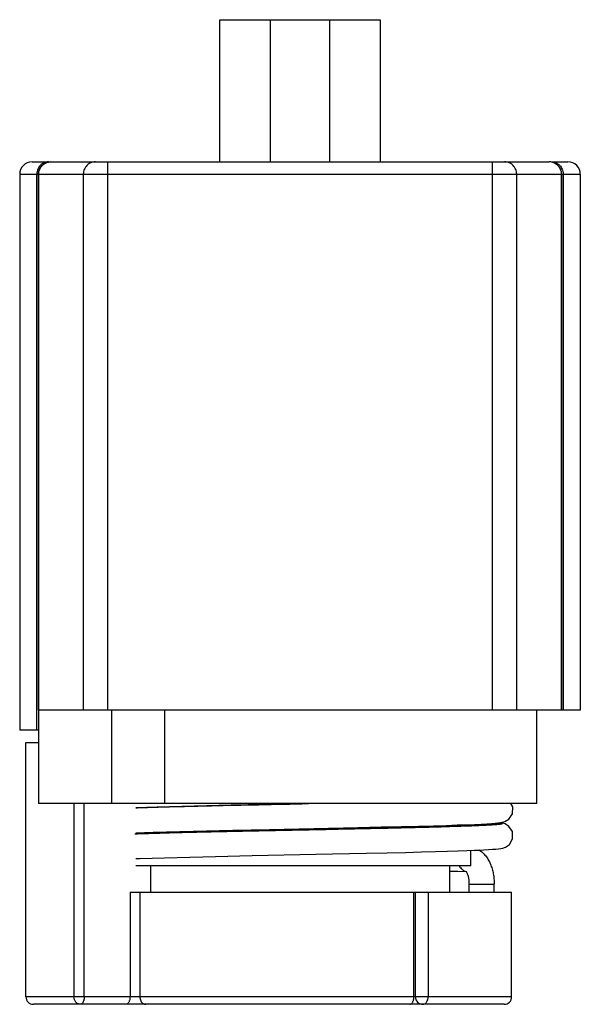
# Model space of a CAD drawing. Header units: millimetres. Extents: x 5.7 to 28.2, y 3.7 to 43.2.
import ezdxf

# ---------------------------------------------------------------- set-up
doc = ezdxf.new("R2010")
doc.units = ezdxf.units.MM
doc.header["$LTSCALE"] = 3.04873
doc.layers.get('0').update_dxf_attribs({"linetype": 'CONTINUOUS'})

msp = doc.modelspace()

# ---------------------------------------------------------------- linework, layer by layer
at = {"color": 7}
for p, q in [((13.777, 37.55), (13.777, 43.25)), ((13.777, 43.25), (20.209, 43.25)), ((15.792, 43.25), (15.792, 37.55)), ((18.194, 37.55), (18.194, 43.25)), ((20.209, 43.25), (20.209, 37.55)), ((6.243, 37.55), (26.993, 37.55)), ((9.287, 15.55), (9.287, 37.55)), ((24.699, 37.55), (24.699, 15.55)), ((27.085, 37.55), (27.743, 37.55)), ((5.743, 37.05), (5.743, 14.75)), ((5.743, 37.05), (28.243, 37.05)), ((6.432, 14.75), (6.432, 37.05)), ((6.493, 37.05), (6.493, 11.8)), ((6.502, 15.55), (6.502, 37.05)), ((8.296, 37.05), (8.296, 15.55)), ((25.69, 15.55), (25.69, 37.05)), ((27.484, 37.05), (27.484, 15.55)), ((27.493, 15.55), (27.493, 37.05)), ((27.554, 37.05), (27.554, 15.55)), ((28.243, 37.05), (28.243, 15.55)), ((28.243, 15.55), (6.493, 15.55)), ((9.424, 15.55), (9.424, 11.8)), ((11.555, 15.55), (11.555, 11.8)), ((26.493, 11.8), (26.493, 15.55)), ((6.493, 14.75), (5.743, 14.75)), ((5.993, 4.05), (5.993, 14.25)), ((5.993, 14.25), (6.493, 14.25)), ((26.493, 11.8), (6.493, 11.8)), ((7.922, 11.8), (7.922, 4.05)), ((8.333, 4.05), (8.333, 11.8)), ((18.191, 10.779), (15.152, 10.716)), ((15.772, 10.769), (19.334, 10.843)), ((19.785, 10.813), (18.191, 10.779)), ((21.076, 10.842), (19.785, 10.813)), ((22.111, 10.868), (21.076, 10.842)), ((23.843, 10.923), (23.843, 10.962)), ((25.04, 11.032), (25.039, 11.032)), ((23.843, 9.3), (23.843, 9.923)), ((23.843, 9.3), (10.402, 9.3)), ((10.993, 9.3), (10.993, 8.25)), ((22.993, 9.3), (22.993, 8.25)), ((22.993, 9.098), (23.664, 9.076)), ((22.993, 9.093), (23.658, 9.072)), ((23.661, 9.076), (23.666, 9.076)), ((23.788, 8.57), (24.788, 8.57)), ((23.788, 8.25), (23.788, 8.57)), ((24.788, 8.25), (24.788, 8.57)), ((10.171, 8.25), (25.486, 8.25)), ((10.171, 8.25), (10.171, 4.05)), ((10.568, 8.25), (10.568, 4.05)), ((21.564, 4.05), (21.564, 8.25)), ((21.624, 4.05), (21.624, 8.25)), ((22.136, 8.25), (22.136, 4.05)), ((25.486, 4.05), (25.486, 8.25)), ((25.486, 4.05), (5.993, 4.05)), ((25.186, 3.75), (6.293, 3.75))]:
    msp.add_line(p, q, dxfattribs=at)
for points in [[(17.26, 11.8), (15.595, 11.765), (14.229, 11.736), (12.765, 11.703), (11.267, 11.663), (10.402, 11.633)], [(25.029, 11.035), (25.112, 11.05), (25.217, 11.082), (25.379, 11.182), (25.517, 11.395), (25.53, 11.666), (25.459, 11.8)], [(10.402, 10.633), (11.094, 10.658), (12.712, 10.701), (14.299, 10.738), (15.772, 10.769)], [(15.152, 10.716), (13.966, 10.69), (12.715, 10.661), (11.441, 10.628), (10.402, 10.595)], [(19.334, 10.843), (20.25, 10.863), (21.05, 10.881), (21.744, 10.898), (22.345, 10.914), (22.862, 10.929), (23.306, 10.943), (23.683, 10.956), (24.002, 10.969), (24.27, 10.98), (24.492, 10.992), (24.673, 11.003), (24.819, 11.013)], [(19.655, 9.81), (20.495, 9.829), (21.231, 9.846), (21.873, 9.862), (22.432, 9.877), (22.917, 9.891), (23.335, 9.904), (23.693, 9.917), (23.997, 9.929), (24.255, 9.94), (24.367, 9.945), (24.563, 9.956), (24.725, 9.967), (24.855, 9.977), (24.961, 9.987), (25.047, 9.998), (25.128, 10.014), (25.237, 10.05), (25.396, 10.158), (25.527, 10.389), (25.516, 10.676), (25.378, 10.887), (25.222, 10.985), (25.124, 11.016), (25.04, 11.032)], [(24.344, 10.945), (24.061, 10.932), (23.833, 10.922), (23.571, 10.912), (23.271, 10.902), (22.931, 10.891), (22.545, 10.88), (22.111, 10.868)], [(24.903, 10.987), (24.899, 10.986), (24.867, 10.982), (24.81, 10.976), (24.73, 10.969), (24.626, 10.961), (24.498, 10.953), (24.344, 10.945)], [(24.819, 11.013), (24.936, 11.024), (25.029, 11.035)], [(10.402, 9.594), (10.549, 9.6), (12.063, 9.645), (13.604, 9.682), (15.07, 9.714)], [(15.07, 9.714), (17.623, 9.767), (19.655, 9.81)]]:
    msp.add_lwpolyline(points, dxfattribs=at)
for centre, radius, start, end in [((6.243, 37.05), 0.5, 90.016, 180), ((6.993, 37.05), 0.5, 90, 180), ((26.988, 37.057), 0.492, 53.9062, 89.9733), ((26.993, 37.05), 0.5, 0, 90), ((27.743, 37.05), 0.5, 0, 89.9839), ((6.958, 37.05), 0.526, 178.1183, 179.9985), ((27.028, 37.05), 0.526, 0.0015, 1.8817), ((6.293, 4.05), 0.3, 180, 269.978), ((21.924, 4.05), 0.3, 180, 269.9985), ((25.186, 4.05), 0.3, 270.0014, 360)]:
    msp.add_arc(centre, radius, start, end, dxfattribs=at)
for points, knots in [([(6.901, 37.55), (6.871, 37.55), (6.811, 37.543), (6.724, 37.516), (6.643, 37.471), (6.573, 37.411), (6.514, 37.338), (6.469, 37.254), (6.441, 37.162), (6.433, 37.099), (6.432, 37.067)], [0, 0, 0, 0, 0.121071, 0.242953, 0.365765, 0.489975, 0.615698, 0.742799, 0.871134, 1, 1, 1, 1]), ([(6.502, 37.05), (6.502, 37.082), (6.509, 37.148), (6.537, 37.242), (6.583, 37.329), (6.645, 37.405), (6.72, 37.468), (6.807, 37.515), (6.9, 37.543), (6.965, 37.55), (6.998, 37.55)], [0, 0, 0, 0, 0.125464, 0.25105, 0.37631, 0.501397, 0.62627, 0.750951, 0.875644, 1, 1, 1, 1]), ([(8.791, 37.55), (8.759, 37.55), (8.694, 37.543), (8.6, 37.515), (8.514, 37.468), (8.439, 37.405), (8.377, 37.329), (8.33, 37.242), (8.302, 37.148), (8.296, 37.082), (8.296, 37.05)], [0, 0, 0, 0, 0.124336, 0.248963, 0.373584, 0.498446, 0.623543, 0.748863, 0.874516, 1, 1, 1, 1]), ([(25.69, 37.05), (25.69, 37.082), (25.684, 37.148), (25.655, 37.242), (25.609, 37.329), (25.547, 37.405), (25.472, 37.468), (25.386, 37.515), (25.292, 37.543), (25.227, 37.55), (25.195, 37.55)], [0, 0, 0, 0, 0.125464, 0.25105, 0.37631, 0.501397, 0.62627, 0.750951, 0.875644, 1, 1, 1, 1]), ([(27.085, 37.55), (27.115, 37.55), (27.175, 37.543), (27.262, 37.516), (27.343, 37.471), (27.413, 37.411), (27.472, 37.338), (27.516, 37.254), (27.545, 37.162), (27.553, 37.099), (27.554, 37.067)], [0, 0, 0, 0, 0.12107, 0.242952, 0.365765, 0.489975, 0.615699, 0.7428, 0.871134, 1, 1, 1, 1]), ([(27.278, 37.455), (27.31, 37.432), (27.368, 37.378), (27.434, 37.279), (27.474, 37.168), (27.484, 37.089), (27.484, 37.05)], [0, 0, 0, 0, 0.249276, 0.499053, 0.74955, 1, 1, 1, 1]), ([(10.398, 11.634), (10.609, 11.642), (11.062, 11.656), (11.784, 11.677), (12.586, 11.697), (13.778, 11.725), (15.368, 11.759), (16.666, 11.786), (17.332, 11.8)], [0, 0, 0, 0, 0.091436, 0.196079, 0.312314, 0.438349, 0.711924, 1, 1, 1, 1]), ([(10.366, 10.59), (10.656, 10.6), (11.29, 10.62), (12.31, 10.647), (13.46, 10.674), (14.707, 10.701), (16.017, 10.728), (17.353, 10.755), (18.68, 10.782), (19.763, 10.805), (20.597, 10.824), (21.187, 10.838), (21.749, 10.852), (22.278, 10.865), (22.77, 10.879), (23.222, 10.893), (23.573, 10.904), (23.831, 10.914), (24.007, 10.921), (24.171, 10.928), (24.322, 10.934), (24.461, 10.941), (24.587, 10.948), (24.7, 10.955), (24.799, 10.962), (24.874, 10.968), (24.927, 10.973), (24.961, 10.976), (24.992, 10.979), (25.02, 10.983), (25.044, 10.986), (25.064, 10.99), (25.082, 10.993), (25.095, 10.996), (25.104, 10.999), (25.11, 11.002), (25.113, 11.004), (25.115, 11.005), (25.116, 11.007), (25.117, 11.009), (25.116, 11.011), (25.114, 11.013), (25.112, 11.014), (25.108, 11.016), (25.104, 11.018), (25.099, 11.02), (25.091, 11.022), (25.078, 11.025), (25.06, 11.028), (25.047, 11.03), (25.04, 11.031)], [0, 0, 0, 0, 0.058708, 0.12811, 0.206291, 0.291095, 0.380181, 0.471092, 0.561318, 0.648371, 0.689951, 0.729848, 0.767787, 0.803504, 0.836754, 0.867308, 0.894954, 0.907626, 0.919502, 0.930562, 0.940785, 0.950155, 0.958655, 0.966273, 0.972993, 0.978807, 0.981371, 0.983704, 0.985807, 0.987679, 0.989319, 0.990727, 0.991904, 0.992851, 0.993572, 0.99385, 0.994076, 0.994254, 0.994393, 0.99451, 0.994634, 0.994789, 0.994988, 0.995237, 0.995539, 0.995897, 0.996311, 0.99731, 0.99854, 1, 1, 1, 1]), ([(24.173, 9.947), (24.225, 9.915), (24.323, 9.841), (24.449, 9.705), (24.554, 9.548), (24.639, 9.374), (24.706, 9.186), (24.753, 8.987), (24.782, 8.781), (24.788, 8.64), (24.788, 8.57)], [0, 0, 0, 0, 0.116229, 0.233339, 0.352676, 0.475337, 0.601885, 0.732134, 0.865316, 1, 1, 1, 1]), ([(23.39, 9.294), (23.405, 9.267), (23.439, 9.217), (23.493, 9.164), (23.54, 9.13), (23.59, 9.101), (23.63, 9.086), (23.657, 9.08)], [0, 0, 0, 0, 0.26203, 0.515736, 0.639676, 0.761643, 1, 1, 1, 1]), ([(23.682, 9.049), (23.678, 9.057), (23.67, 9.069), (23.662, 9.08), (23.658, 9.085)], [0, 0, 0, 0, 0.579276, 1, 1, 1, 1]), ([(23.788, 8.57), (23.788, 8.618), (23.783, 8.713), (23.764, 8.828), (23.741, 8.911), (23.723, 8.965), (23.703, 9.01), (23.689, 9.038), (23.682, 9.049)], [0, 0, 0, 0, 0.294731, 0.572683, 0.699744, 0.815336, 0.916507, 1, 1, 1, 1]), ([(8.17, 3.75), (8.154, 3.75), (8.121, 3.754), (8.074, 3.771), (8.031, 3.799), (7.993, 3.837), (7.962, 3.883), (7.932, 3.953), (7.922, 4.011), (7.922, 4.05)], [0, 0, 0, 0, 0.112972, 0.228121, 0.346688, 0.469744, 0.597502, 0.729405, 1, 1, 1, 1]), ([(8.333, 4.05), (8.333, 4.03), (8.331, 3.992), (8.322, 3.936), (8.307, 3.884), (8.287, 3.838), (8.263, 3.801), (8.235, 3.772), (8.203, 3.754), (8.181, 3.75), (8.17, 3.75)], [0, 0, 0, 0, 0.157665, 0.311413, 0.456924, 0.591071, 0.711698, 0.818284, 0.912842, 1, 1, 1, 1]), ([(10.171, 4.05), (10.171, 4.03), (10.169, 3.992), (10.16, 3.936), (10.145, 3.884), (10.125, 3.838), (10.1, 3.801), (10.072, 3.772), (10.041, 3.754), (10.018, 3.75), (10.007, 3.75)], [0, 0, 0, 0, 0.157724, 0.311517, 0.45698, 0.591065, 0.711672, 0.818256, 0.912824, 1, 1, 1, 1]), ([(10.568, 4.05), (10.568, 4.021), (10.574, 3.965), (10.601, 3.887), (10.638, 3.832), (10.675, 3.797), (10.695, 3.782), (10.705, 3.776)], [0, 0, 0, 0, 0.267407, 0.526658, 0.771377, 0.88771, 1, 1, 1, 1]), ([(21.397, 3.75), (21.408, 3.75), (21.431, 3.754), (21.463, 3.772), (21.492, 3.801), (21.517, 3.838), (21.537, 3.884), (21.552, 3.936), (21.562, 3.992), (21.564, 4.03), (21.564, 4.05)], [0, 0, 0, 0, 0.088195, 0.183541, 0.290537, 0.411188, 0.545, 0.689942, 0.843046, 1, 1, 1, 1]), ([(21.924, 3.75), (21.937, 3.75), (21.966, 3.754), (22.007, 3.771), (22.044, 3.8), (22.088, 3.852), (22.118, 3.918), (22.133, 3.991), (22.136, 4.03), (22.136, 4.05)], [0, 0, 0, 0, 0.103456, 0.210857, 0.324716, 0.446622, 0.712795, 0.855149, 1, 1, 1, 1]), ([(10.705, 3.776), (10.72, 3.768), (10.751, 3.754), (10.785, 3.75), (10.801, 3.75)], [0, 0, 0, 0, 0.507205, 1, 1, 1, 1])]:
    msp.add_open_spline(points, degree=3, knots=knots, dxfattribs=at)

doc.saveas('drawing.dxf')
